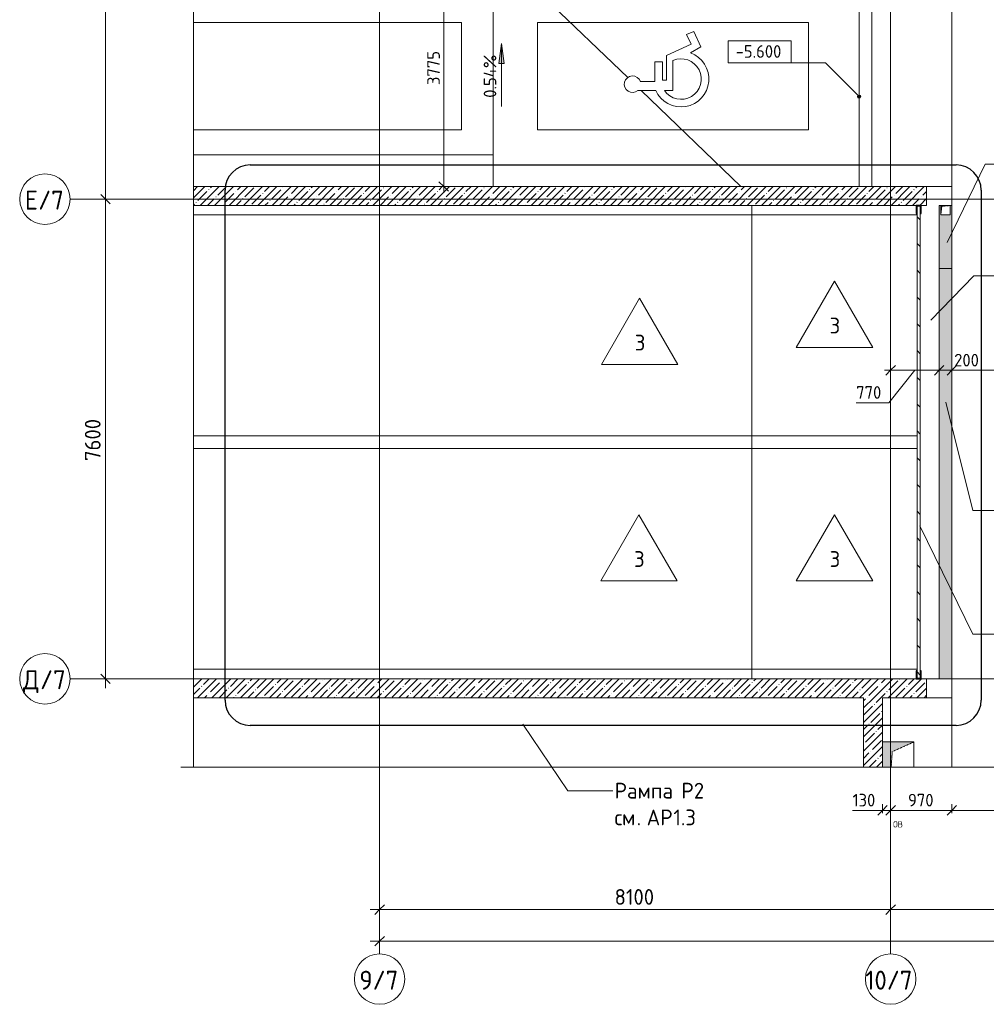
# Model space of a CAD drawing. Header units: millimetres. Extents: x 82112 to 162374, y -10965 to 131389.
# Tile 23 of 82: x 83595 to 98916, y 53042 to 68644. Entities that reach past the tile are written whole.
import ezdxf

# ---------------------------------------------------------------- set-up
doc = ezdxf.new("R2010")
doc.units = ezdxf.units.MM
doc.linetypes.add('3_ Штрих_ 1 х 1 мм', pattern=[2, 1, -1])
doc.linetypes.add('4_ Штрихпунктир_ 10 х 2 мм', pattern=[14, 10, -2, 0, -2])
for name, color, linetype, lineweight in [('A-ANNO-DIMS', 7, 'Continuous', 5), ('A-ANNO-DIMS-100', 7, 'Continuous', 5), ('A-ANNO-NOTE', 7, 'Continuous', 5), ('A-DETL', 7, 'Continuous', 25), ('A-DETL-GENF', 7, 'Continuous', 13), ('A-FLOR', 7, 'Continuous', 13), ('A-FLOR-IDEN', 7, 'Continuous', 5), ('A-GENM', 7, 'Continuous', 13), ('A-WALL', 7, 'Continuous', 13), ('A-WALL-PATT', 7, 'Continuous', 13), ('C-PRKG', 7, 'Continuous', 13), ('G-ANNO-DIMS', 7, 'Continuous', 5), ('G-ANNO-TEXT', 7, 'Continuous', 5), ('M-EQPM', 7, 'Continuous', 13), ('S-GRID', 7, 'Continuous', 5), ('S-GRID-IDEN', 7, 'Continuous', 5)]:
    doc.layers.add(name, color=color, linetype=linetype, lineweight=lineweight)
doc.styles.add('GOST Common', font='GOST_Common.ttf', dxfattribs={"height": 100})
doc.styles.add('GOST Common_1', font='GOST_Common.ttf', dxfattribs={"height": 300})
doc.styles.add('GOST Common_2', font='GOST_Common.ttf', dxfattribs={"height": 200})
doc.styles.add('GOST Common_3', font='GOST_Common.ttf', dxfattribs={"height": 250})
doc.dimstyles.new('2_5_мм', dxfattribs={"dimscale": 304.8, "dimtxt": 251.428749, "dimasz": 0.492126, "dimexe": 0.492126, "dimexo": 0.492126, "dimgap": 0, "dimtad": 1, "dimdec": 5, "dimrnd": 1e-05, "dimdsep": 46, "dimtxsty": 'GOST Common_3', "dimblk1": 'OBLIQUE', "dimblk2": 'OBLIQUE', "dimsah": 1, "dimcen": 0.09, "dimdle": 0.492126, "dimadec": 5, "dimazin": 2, "dimtfac": 1, "dimtdec": 4, "dimtix": 1, "dimtmove": 0, "dimatfit": 3, "dimfxl": 1, "dimtvp": 1, "dimtolj": 1, "dimtzin": 0, "dimarcsym": 2})
doc.dimstyles.new('2_5_мм_1', dxfattribs={"dimscale": 304.8, "dimtxt": 251.428749, "dimasz": 0.492126, "dimexe": 0.492126, "dimexo": 0.492126, "dimgap": 0, "dimtad": 1, "dimdec": 5, "dimrnd": 1e-05, "dimdsep": 46, "dimtxsty": 'GOST Common_3', "dimblk1": 'OBLIQUE', "dimblk2": 'OBLIQUE', "dimsah": 1, "dimcen": 0.09, "dimdle": 0.492126, "dimadec": 5, "dimazin": 2, "dimtfac": 1, "dimtdec": 4, "dimtix": 1, "dimtmove": 1, "dimatfit": 3, "dimfxl": 1, "dimtvp": 1, "dimtolj": 1, "dimtzin": 0, "dimarcsym": 2})
doc.dimstyles.new('2_мм', dxfattribs={"dimscale": 304.8, "dimtxt": 201.142999, "dimasz": 0.492126, "dimexe": 0.328084, "dimexo": 0.492126, "dimgap": 0, "dimtad": 1, "dimdec": 0, "dimdsep": 46, "dimtxsty": 'GOST Common_2', "dimblk1": 'OBLIQUE', "dimblk2": 'OBLIQUE', "dimsah": 1, "dimcen": 0.09, "dimdle": 0.328084, "dimadec": 5, "dimazin": 2, "dimtfac": 1, "dimtdec": 4, "dimtix": 1, "dimtmove": 1, "dimatfit": 3, "dimfxl": 1, "dimtvp": 1, "dimtolj": 1, "dimtzin": 0, "dimarcsym": 2})
doc.dimstyles.new('2_мм_1', dxfattribs={"dimscale": 304.8, "dimtxt": 201.142999, "dimasz": 0.492126, "dimexe": 0.328084, "dimexo": 0.492126, "dimgap": 0, "dimtad": 1, "dimdec": 0, "dimdsep": 46, "dimtxsty": 'GOST Common_2', "dimblk1": 'OBLIQUE', "dimblk2": 'OBLIQUE', "dimsah": 1, "dimcen": 0.09, "dimdle": 0.328084, "dimadec": 5, "dimazin": 2, "dimtfac": 1, "dimtdec": 4, "dimtix": 1, "dimtmove": 0, "dimatfit": 3, "dimfxl": 1, "dimtvp": 1, "dimtolj": 1, "dimtzin": 0, "dimarcsym": 2})
pattern_1 = [(45, (0, 0), (-114.04925, 114.04925), []), (45, (114.05, 0), (-114.04925, 114.04925), [201.612, -40.322, 3.353, -36.97])]

# ---------------------------------------------------------------- blocks, each defined once
blk = doc.blocks.new('АР_Машиноместо - 5300x2500_С-V18--01_Подвал_МП_часть В')
at = {"layer": 'C-PRKG'}
for p, q in [((0, 0), (0, 4750)), ((400, 500), (400, 4750)), ((2100, 500), (2100, 4750)), ((2500, 0), (2500, 4750)), ((400, 500), (2100, 500)), ((2500, 0), (0, 0))]:
    blk.add_line(p, q, dxfattribs=at)
blk = doc.blocks.new('АР_Машиноместо - 6000x3600_С_МГН-3113491--01_Подвал_МП_часть В')
at = {"layer": 'A-DETL-GENF'}
for p, q in [((1021, 3423), (1021, 3706)), ((1164, 3668), (1164, 3439)), ((1164, 3439), (1477, 3439)), ((1477, 3439), (1477, 3315)), ((1021, 3150), (1021, 3287)), ((1188, 3315), (1188, 3254)), ((1477, 3315), (1188, 3315)), ((1498, 3150), (1021, 3150)), ((1188, 3254), (1576, 3254)), ((1576, 3254), (1757, 2864)), ((1712, 2706), (1617, 2871)), ((1959, 2822), (1712, 2706)), ((1757, 2864), (1907, 2934)), ((1907, 2934), (1959, 2822))]:
    blk.add_line(p, q, dxfattribs=at)
for centre, radius, start, end in [((1121, 3791), 131, 289.3632, 220.6368), ((1203, 3022), 441, 114.366, 339.9602), ((1203, 3022), 321, 124.4379, 23.5621)]:
    blk.add_arc(centre, radius, start, end, dxfattribs=at)
at = {"layer": 'C-PRKG'}
for p, q in [((3050, 6000), (-500, 6000)), ((3050, 0), (3050, 6000)), ((400, 5300), (2100, 5300)), ((400, 1000), (400, 5300)), ((2100, 1000), (2100, 5300)), ((400, 1000), (2100, 1000)), ((3050, 0), (-500, 0))]:
    blk.add_line(p, q, dxfattribs=at)
blk = doc.blocks.new('АР_Канал вертикальный прямоугольный - ОВ-4669002--01_Подвал_МП_часть В')
at = {"layer": 'A-DETL-GENF'}
blk.add_hatch(color=256, dxfattribs=at).paths.add_polyline_path([(-250, 900), (-111, 900), (-95, 1145), (250, 1300), (-250, 1300)])
at = {"layer": 'A-DETL-GENF', "linetype": '3_ Штрих_ 1 х 1 мм'}
for p, q in [((250, 1300), (-250, 1300)), ((-250, 1300), (-250, 900)), ((250, 1300), (-250, 1300)), ((-250, 1300), (-250, 900)), ((-95, 1145), (250, 1300)), ((-95, 1145), (250, 1300)), ((250, 900), (250, 1300)), ((-111, 900), (-95, 1145)), ((-111, 900), (-95, 1145))]:
    blk.add_line(p, q, dxfattribs=at)
at = {"layer": 'M-EQPM'}
for p, q in [((-250, 900), (-250, 1300)), ((-250, 1300), (250, 1300)), ((250, 1300), (250, 900))]:
    blk.add_line(p, q, dxfattribs=at)
blk = doc.blocks.new('АР_Канал вертикальный прямоугольный - ВК-5487042--01_Подвал_МП_часть В')
at = {"layer": 'A-DETL-GENF'}
blk.add_hatch(color=256, dxfattribs=at).paths.add_polyline_path([(-75, -75), (-60, 60), (75, 75), (-75, 75)])
at = {"layer": 'A-DETL-GENF', "linetype": '3_ Штрих_ 1 х 1 мм'}
for p, q in [((75, 75), (-75, 75)), ((-75, 75), (-75, -75)), ((75, 75), (-75, 75)), ((-75, 75), (-75, -75)), ((-75, -75), (-60, 60)), ((-75, -75), (-60, 60)), ((-60, 60), (75, 75)), ((-60, 60), (75, 75)), ((75, -75), (75, 75)), ((-75, -75), (75, -75))]:
    blk.add_line(p, q, dxfattribs=at)
at = {"layer": 'M-EQPM'}
for p, q in [((-75, -75), (-75, 75)), ((-75, 75), (75, 75)), ((75, 75), (75, -75)), ((75, -75), (-75, -75))]:
    blk.add_line(p, q, dxfattribs=at)
blk = doc.blocks.new('АР_Лоток - 200х100h_ЛВ1-7518951--01_Подвал_МП_часть В')
at = {"layer": 'M-EQPM', "true_color": 0xdddddd}
blk.add_hatch(color=254, dxfattribs=at).paths.add_polyline_path([(98370, 58200), (98370, 64700), (98170, 64700), (98170, 58200), (98182, 58200)])
at = {"layer": 'M-EQPM'}
blk.add_line((98370, 64700), (98170, 64700), dxfattribs=at)
blk = doc.blocks.new('Уголок противопожарной шторы - Уголок противопожарной шторы-7299447--01_Подвал_МП_часть В')
at = {"layer": 'A-GENM', "true_color": 0x808080}
blk.add_hatch(color=8, dxfattribs=at).paths.add_polyline_path([(97813, 65575), (97820, 65575), (97820, 65700), (97740, 65700), (97740, 65575), (97747, 65575), (97747, 65693), (97813, 65693)])
at = {"layer": 'A-GENM', "lineweight": 25}
for p, q in [((97740, 65700), (97740, 65575)), ((97820, 65700), (97740, 65700)), ((97747, 65575), (97747, 65693)), ((97747, 65693), (97813, 65693)), ((97813, 65693), (97813, 65575)), ((97820, 65575), (97820, 65700)), ((97740, 65575), (97747, 65575)), ((97813, 65575), (97820, 65575))]:
    blk.add_line(p, q, dxfattribs=at)
blk = doc.blocks.new('Уголок противопожарной шторы 2 - Уголок противопожарной шторы 2-7299797--01_Подвал_МП_часть В')
at = {"layer": 'A-GENM', "true_color": 0x808080}
blk.add_hatch(color=8, dxfattribs=at).paths.add_polyline_path([(97820, 58200), (97820, 58325), (97813, 58325), (97813, 58207), (97747, 58207), (97747, 58325), (97740, 58325), (97740, 58200)])
at = {"layer": 'A-GENM', "lineweight": 25}
for p, q in [((97747, 58325), (97740, 58325)), ((97740, 58325), (97740, 58200)), ((97740, 58200), (97820, 58200)), ((97747, 58207), (97747, 58325)), ((97813, 58207), (97747, 58207)), ((97820, 58325), (97813, 58325)), ((97813, 58325), (97813, 58207)), ((97820, 58200), (97820, 58325))]:
    blk.add_line(p, q, dxfattribs=at)
blk = doc.blocks.new('АР_Лоток - 200х100h_L_1000_с вертик_отводом_ЛВ3-V37--01_Подвал_МП_часть В')
at = {"layer": 'M-EQPM', "true_color": 0xdddddd}
blk.add_hatch(color=254, dxfattribs=at).paths.add_polyline_path([(0, -75), (0, -100), (1000, -100), (1000, -75), (850, -75), (850, 75), (1000, 75), (1000, 100), (0, 100), (0, 60)])
at = {"layer": 'M-EQPM'}
for p, q in [((1000, 75), (1000, 100)), ((1000, -100), (1000, -75))]:
    blk.add_line(p, q, dxfattribs=at)
blk = doc.blocks.new('Линия разрыва - М 1_50-5857910--01_Подвал_МП_часть В')
at = {"layer": 'A-DETL-GENF', "lineweight": 5}
blk.add_line((71190, 0), (35900, 0), dxfattribs=at)
blk = doc.blocks.new('Линия разрыва - М 1_100-6407914--01_Подвал_МП_часть В')
at = {"layer": 'A-DETL-GENF', "lineweight": 5}
for p, q in [((-50, 0), (-200, 0)), ((29263, 0), (-50, 0))]:
    blk.add_line(p, q, dxfattribs=at)
blk = doc.blocks.new('Ось сетки - 8_0 мм-31302--01_Подвал_МП_часть В')
at = {"layer": 'S-GRID-IDEN'}
blk.add_circle((0, 0), 4, dxfattribs=at)
blk = doc.blocks.new('DIMBLOCK92--01_Подвал_МП_часть В')
at = {"layer": 'A-ANNO-DIMS-100', "transparency": 16777216}
for p, q in [((97270, 56071), (97270, 56215)), ((97400, 56071), (97400, 56215)), ((96796, 56115), (97278, 56115)), ((97170, 56115), (97400, 56115)), ((97270, 56115), (97270, 56071)), ((97278, 56115), (97335, 56115)), ((97400, 56115), (97400, 56071))]:
    blk.add_line(p, q, dxfattribs=at)
at = {"layer": 'A-ANNO-DIMS-100', "lineweight": 25, "transparency": 16777216}
for p, q in [((97270, 56115), (97345, 56190)), ((97400, 56115), (97475, 56190)), ((97270, 56115), (97195, 56040)), ((97400, 56115), (97325, 56040))]:
    blk.add_line(p, q, dxfattribs=at)
at = {"layer": 'A-ANNO-DIMS-100', "color": 0, "transparency": 16777216, "insert": (96796, 56377), "char_height": 200, "width": 458.2, "attachment_point": 1, "line_spacing_factor": 1.022761, "style": 'GOST Common_2'}
blk.add_mtext('130', dxfattribs=at)
blk = doc.blocks.new('_Oblique')
at = {"color": 0, "linetype": 'ByBlock', "lineweight": -2}
blk.add_line((-0.5, -0.5), (0.5, 0.5), dxfattribs=at)
blk = doc.blocks.new('DIMBLOCK93--01_Подвал_МП_часть В')
at = {"layer": 'A-ANNO-DIMS-100', "transparency": 16777216}
for p, q in [((97400, 56071), (97400, 56215)), ((98370, 56071), (98370, 56215)), ((97400, 56115), (98370, 56115)), ((97400, 56115), (97400, 56071)), ((98370, 56115), (98370, 56071))]:
    blk.add_line(p, q, dxfattribs=at)
at = {"layer": 'A-ANNO-DIMS-100', "lineweight": 25, "transparency": 16777216}
for p, q in [((97400, 56115), (97475, 56190)), ((98370, 56115), (98445, 56190)), ((97400, 56115), (97325, 56040)), ((98370, 56115), (98295, 56040))]:
    blk.add_line(p, q, dxfattribs=at)
at = {"layer": 'A-ANNO-DIMS-100', "color": 0, "transparency": 16777216, "insert": (97675, 56377), "char_height": 200, "width": 503.2, "attachment_point": 1, "line_spacing_factor": 1.022761, "style": 'GOST Common_2'}
blk.add_mtext('970', dxfattribs=at)
blk = doc.blocks.new('DIMBLOCK94--01_Подвал_МП_часть В')
at = {"layer": 'A-ANNO-DIMS-100', "transparency": 16777216}
for p, q in [((102210, 56406), (102210, 56015)), ((102210, 56115), (102210, 56406)), ((98370, 56071), (98370, 56215)), ((98370, 56115), (102210, 56115)), ((98370, 56115), (98370, 56071))]:
    blk.add_line(p, q, dxfattribs=at)
at = {"layer": 'A-ANNO-DIMS-100', "lineweight": 25, "transparency": 16777216}
for p, q in [((98370, 56115), (98445, 56190)), ((102210, 56115), (102285, 56190)), ((98370, 56115), (98295, 56040)), ((102210, 56115), (102135, 56040))]:
    blk.add_line(p, q, dxfattribs=at)
at = {"layer": 'A-ANNO-DIMS-100', "color": 0, "transparency": 16777216, "insert": (100000, 56377), "char_height": 200, "width": 695.48, "attachment_point": 1, "line_spacing_factor": 1.022761, "style": 'GOST Common_2'}
blk.add_mtext('3840', dxfattribs=at)
blk = doc.blocks.new('DIMBLOCK171--01_Подвал_МП_часть В')
at = {"layer": 'A-ANNO-DIMS-100', "transparency": 16777216}
for p, q in [((90360, 69775), (90216, 69775)), ((90316, 65900), (90316, 69775)), ((90316, 69775), (90360, 69775)), ((90360, 66000), (90216, 66000)), ((90316, 66000), (90360, 66000))]:
    blk.add_line(p, q, dxfattribs=at)
at = {"layer": 'A-ANNO-DIMS-100', "lineweight": 25, "transparency": 16777216}
for p, q in [((90316, 69775), (90241, 69850)), ((90316, 69775), (90391, 69700)), ((90316, 66000), (90241, 66075)), ((90316, 66000), (90391, 65925))]:
    blk.add_line(p, q, dxfattribs=at)
at = {"layer": 'A-ANNO-DIMS-100', "color": 0, "transparency": 16777216, "insert": (90055, 67608), "char_height": 200, "width": 670.93, "attachment_point": 1, "rotation": 90, "line_spacing_factor": 1.022761, "style": 'GOST Common_2'}
blk.add_mtext('3775', dxfattribs=at)
blk = doc.blocks.new('Высотные отметки - Frame_2-749557--01_Подвал_МП_часть В')
at = {"layer": 'G-ANNO-DIMS'}
for p, q in [((-5, 3.5), (-5, 0)), ((5, 3.5), (-5, 3.5)), ((5, 0), (5, 3.5)), ((-5, 0), (5, 0))]:
    blk.add_line(p, q, dxfattribs=at)
blk = doc.blocks.new('DIMBLOCK181--01_Подвал_МП_часть В')
at = {"layer": 'A-ANNO-DIMS-100', "transparency": 16777216}
for p, q in [((89300, 54498), (89300, 54692)), ((97400, 54498), (97400, 54692)), ((89150, 54542), (97400, 54542)), ((89300, 54542), (89300, 54498)), ((97400, 54542), (97400, 54498))]:
    blk.add_line(p, q, dxfattribs=at)
at = {"layer": 'A-ANNO-DIMS-100', "lineweight": 25, "transparency": 16777216}
for p, q in [((89300, 54542), (89375, 54617)), ((97400, 54542), (97475, 54617)), ((89300, 54542), (89225, 54467)), ((97400, 54542), (97325, 54467))]:
    blk.add_line(p, q, dxfattribs=at)
at = {"layer": 'A-ANNO-DIMS-100', "color": 0, "transparency": 16777216, "insert": (93024, 54868), "char_height": 250, "width": 782.41, "attachment_point": 1, "line_spacing_factor": 1.022761, "style": 'GOST Common_3'}
blk.add_mtext('8100', dxfattribs=at)
blk = doc.blocks.new('DIMBLOCK182--01_Подвал_МП_часть В')
at = {"layer": 'A-ANNO-DIMS-100', "transparency": 16777216}
for p, q in [((97400, 54498), (97400, 54692)), ((105500, 54498), (105500, 54692)), ((97400, 54542), (105500, 54542)), ((97400, 54542), (97400, 54498)), ((105500, 54542), (105500, 54498))]:
    blk.add_line(p, q, dxfattribs=at)
at = {"layer": 'A-ANNO-DIMS-100', "lineweight": 25, "transparency": 16777216}
for p, q in [((97400, 54542), (97475, 54617)), ((105500, 54542), (105575, 54617)), ((97400, 54542), (97325, 54467)), ((105500, 54542), (105425, 54467))]:
    blk.add_line(p, q, dxfattribs=at)
at = {"layer": 'A-ANNO-DIMS-100', "color": 0, "transparency": 16777216, "insert": (101124, 54868), "char_height": 250, "width": 782.41, "attachment_point": 1, "line_spacing_factor": 1.022761, "style": 'GOST Common_3'}
blk.add_mtext('8100', dxfattribs=at)
blk = doc.blocks.new('Марка полов - Марка полов-4106608--01_Подвал_МП_часть В')
at = {"layer": 'A-FLOR-IDEN'}
for p, q in [((0, 7), (-6.06, -3.5)), ((6.06, -3.5), (0, 7)), ((-6.06, -3.5), (6.06, -3.5))]:
    blk.add_line(p, q, dxfattribs=at)
blk = doc.blocks.new('DIMBLOCK226--01_Подвал_МП_часть В')
at = {"layer": 'A-ANNO-DIMS-100', "transparency": 16777216}
for p, q in [((89300, 53998), (89300, 54192)), ((148370, 53998), (148370, 54192)), ((89150, 54042), (148520, 54042)), ((89300, 54042), (89300, 53998)), ((121694, 54042), (118835, 54042)), ((122668, 54042), (121694, 54042)), ((148370, 54042), (148370, 53998))]:
    blk.add_line(p, q, dxfattribs=at)
at = {"layer": 'A-ANNO-DIMS-100', "lineweight": 25, "transparency": 16777216}
for p, q in [((89300, 54042), (89225, 53967)), ((89300, 54042), (89375, 54117)), ((148370, 54042), (148295, 53967)), ((148370, 54042), (148445, 54117))]:
    blk.add_line(p, q, dxfattribs=at)
at = {"layer": 'A-ANNO-DIMS-100', "color": 0, "transparency": 16777216, "insert": (121794, 54368), "char_height": 250, "width": 1048.33, "attachment_point": 1, "line_spacing_factor": 1.022761, "style": 'GOST Common_3'}
blk.add_mtext('59070', dxfattribs=at)
blk = doc.blocks.new('DIMBLOCK227--01_Подвал_МП_часть В')
at = {"layer": 'A-ANNO-DIMS-100', "lineweight": 25, "transparency": 16777216}
for p, q in [((84955, 65800), (84880, 65875)), ((84955, 65800), (85030, 65725)), ((84955, 58200), (84880, 58275)), ((84955, 58200), (85030, 58125))]:
    blk.add_line(p, q, dxfattribs=at)
at = {"layer": 'A-ANNO-DIMS-100', "transparency": 16777216}
for p, q in [((84999, 65800), (84805, 65800)), ((84955, 58050), (84955, 65800)), ((84955, 65800), (84999, 65800)), ((84999, 58200), (84805, 58200)), ((84955, 58200), (84999, 58200))]:
    blk.add_line(p, q, dxfattribs=at)
at = {"layer": 'A-ANNO-DIMS-100', "color": 0, "transparency": 16777216, "insert": (84628, 61651), "char_height": 250, "width": 838.66, "attachment_point": 1, "rotation": 90, "line_spacing_factor": 1.022761, "style": 'GOST Common_3'}
blk.add_mtext('7600', dxfattribs=at)
blk = doc.blocks.new('DIMBLOCK228--01_Подвал_МП_часть В')
at = {"layer": 'A-ANNO-DIMS-100', "transparency": 16777216}
for p, q in [((84999, 74000), (84805, 74000)), ((84955, 65800), (84955, 74000)), ((84955, 74000), (84999, 74000)), ((84999, 65800), (84805, 65800)), ((84955, 65800), (84999, 65800))]:
    blk.add_line(p, q, dxfattribs=at)
at = {"layer": 'A-ANNO-DIMS-100', "lineweight": 25, "transparency": 16777216}
for p, q in [((84955, 74000), (84880, 74075)), ((84955, 74000), (85030, 73925)), ((84955, 65800), (84880, 65875)), ((84955, 65800), (85030, 65725))]:
    blk.add_line(p, q, dxfattribs=at)
at = {"layer": 'A-ANNO-DIMS-100', "color": 0, "transparency": 16777216, "insert": (84628, 69551), "char_height": 250, "width": 838.66, "attachment_point": 1, "rotation": 90, "line_spacing_factor": 1.022761, "style": 'GOST Common_3'}
blk.add_mtext('8200', dxfattribs=at)
blk = doc.blocks.new('DIMBLOCK255--01_Подвал_МП_часть В')
at = {"layer": 'A-ANNO-DIMS-100', "transparency": 16777216}
for p, q in [((97300, 63088), (98170, 63088)), ((97373, 62575), (97785, 63088)), ((97400, 63044), (97400, 63188)), ((97400, 63088), (97400, 63044)), ((98170, 63044), (98170, 63188)), ((98170, 63088), (98170, 63044)), ((96854, 62575), (97373, 62575))]:
    blk.add_line(p, q, dxfattribs=at)
at = {"layer": 'A-ANNO-DIMS-100', "lineweight": 25, "transparency": 16777216}
for p, q in [((97400, 63088), (97325, 63013)), ((97400, 63088), (97475, 63163)), ((98170, 63088), (98095, 63013)), ((98170, 63088), (98245, 63163))]:
    blk.add_line(p, q, dxfattribs=at)
at = {"layer": 'A-ANNO-DIMS-100', "color": 0, "transparency": 16777216, "insert": (96854, 62837), "char_height": 200, "width": 503.2, "attachment_point": 1, "line_spacing_factor": 1.022761, "style": 'GOST Common_2'}
blk.add_mtext('770', dxfattribs=at)
blk = doc.blocks.new('DIMBLOCK256--01_Подвал_МП_часть В')
at = {"layer": 'A-ANNO-DIMS-100', "lineweight": 25, "transparency": 16777216}
for p, q in [((98170, 63088), (98095, 63013)), ((98170, 63088), (98245, 63163)), ((98370, 63088), (98295, 63013)), ((98370, 63088), (98445, 63163))]:
    blk.add_line(p, q, dxfattribs=at)
at = {"layer": 'A-ANNO-DIMS-100', "transparency": 16777216}
for p, q in [((98170, 63044), (98170, 63188)), ((98170, 63088), (98370, 63088)), ((98170, 63088), (98170, 63044)), ((98307, 63088), (98270, 63088)), ((98826, 63088), (98307, 63088)), ((98370, 63044), (98370, 63188)), ((98370, 63088), (98370, 63044))]:
    blk.add_line(p, q, dxfattribs=at)
at = {"layer": 'A-ANNO-DIMS-100', "color": 0, "transparency": 16777216, "insert": (98407, 63349), "char_height": 200, "width": 503.2, "attachment_point": 1, "line_spacing_factor": 1.022761, "style": 'GOST Common_2'}
blk.add_mtext('200', dxfattribs=at)
blk = doc.blocks.new('DIMBLOCK257--01_Подвал_МП_часть В')
at = {"layer": 'A-ANNO-DIMS-100', "transparency": 16777216}
for p, q in [((102210, 67025), (102210, 62988)), ((102210, 63088), (102210, 67025)), ((98370, 63044), (98370, 63188)), ((98370, 63088), (102210, 63088)), ((98370, 63088), (98370, 63044))]:
    blk.add_line(p, q, dxfattribs=at)
at = {"layer": 'A-ANNO-DIMS-100', "lineweight": 25, "transparency": 16777216}
for p, q in [((98370, 63088), (98295, 63013)), ((98370, 63088), (98445, 63163)), ((102210, 63088), (102135, 63013)), ((102210, 63088), (102285, 63163))]:
    blk.add_line(p, q, dxfattribs=at)
at = {"layer": 'A-ANNO-DIMS-100', "color": 0, "transparency": 16777216, "insert": (100000, 63349), "char_height": 200, "width": 695.48, "attachment_point": 1, "line_spacing_factor": 1.022761, "style": 'GOST Common_2'}
blk.add_mtext('3840', dxfattribs=at)

msp = doc.modelspace()

# ---------------------------------------------------------------- hatches: boundary and pattern name
at = {"layer": 'A-WALL-PATT', "lineweight": 5}
h = msp.add_hatch(dxfattribs=at)
h.set_pattern_fill('FP_1', color=256, style=0, pattern_type=2)
h.set_pattern_definition(pattern_1)
h.paths.add_polyline_path([(97970, 65700), (97970, 66000), (86349.50616, 66000), (86349.50616, 65700), (97870, 65700)])
h = msp.add_hatch(dxfattribs=at)
h.set_pattern_fill('FP_9', color=256, style=0, pattern_type=2)
h.set_pattern_definition([(135, (0, 0), (-212.132, -212.132), [])])
h.paths.add_polyline_path([(97870, 58200), (97870, 65700), (97820, 65700), (97820, 58200)])
h = msp.add_hatch(dxfattribs=at)
h.set_pattern_fill('FP_1', color=256, style=0, pattern_type=2)
h.set_pattern_definition(pattern_1)
h.paths.add_polyline_path([(86349.50616, 57900), (97970, 57900), (97970, 58200), (86349.50616, 58200), (86349.50616, 58033.311638)])
h = msp.add_hatch(dxfattribs=at)
h.set_pattern_fill('FP_1', color=256, style=0, pattern_type=2)
h.set_pattern_definition(pattern_1)
h.paths.add_polyline_path([(97270, 56800), (97270, 57900), (96970, 57900), (96970, 56800)])
at = {"layer": 'G-ANNO-DIMS'}
msp.add_hatch(color=256, dxfattribs=at).paths.add_polyline_path([(91230.950569, 68267.933148), (91189.150901, 67950.433148), (91272.750237, 67950.433148)])
h = msp.add_hatch(color=256, dxfattribs=at)
edge = h.paths.add_edge_path()
edge.add_arc((96900, 67424.595134), 25, 0, 360)

# ---------------------------------------------------------------- linework, layer by layer
at = {"layer": 'A-DETL'}
for p, q in [((87249.50616, 66342.032063), (98436.979019, 66342.032063)), ((86849.50616, 57862.032063), (86849.50616, 65942.032063)), ((98836.979019, 65942.032063), (98836.979019, 57862.032063)), ((98436.979019, 57462.032063), (87249.50616, 57462.032063))]:
    msp.add_line(p, q, dxfattribs=at)
for centre, start, end in [((87249.50616, 65942.032063), 90, 180), ((98436.979019, 65942.032063), 0, 90), ((87249.50616, 57862.032063), 180, 270), ((98436.979019, 57862.032063), 270, 0)]:
    msp.add_arc(centre, 400, start, end, dxfattribs=at)
at = {"layer": 'A-FLOR'}
for p, q in [((96900, 75350), (96900, 66000)), ((98370, 58200.062244), (98370, 75350)), ((93231.873952, 67725.828055), (91100, 69775)), ((95027.35426, 66000), (93444.572817, 67521.380439)), ((97970, 66000), (98370, 66000)), ((95200, 58200), (95200, 65700)), ((98169.988931, 58200.062244), (98169.988931, 65700.062244)), ((98169.988931, 65700.062244), (98370, 65700.062244)), ((86349.50616, 65550), (97820, 65550)), ((97820, 62050), (86349.50616, 62050)), ((86349.50616, 61850), (97820, 61850)), ((97820, 58350), (86349.50616, 58350)), ((98370, 58200.062244), (98169.988931, 58200.062244)), ((98370, 56800), (98370, 58200.062244)), ((98370, 57900), (97970, 57900))]:
    msp.add_line(p, q, dxfattribs=at)
at = {"layer": 'A-FLOR-IDEN'}
for p, q in [((98039.369785, 63884.912143), (98717.341471, 64587.537344)), ((98717.341471, 64587.537344), (99358.332882, 64587.537344))]:
    msp.add_line(p, q, dxfattribs=at)
at = {"layer": 'A-WALL'}
for p, q in [((97970, 66000), (86349.50616, 66000)), ((97970, 65700), (97970, 66000)), ((86349.50616, 65700), (97820, 65700)), ((97820, 65700), (97820, 58200)), ((97870, 65700), (97970, 65700)), ((97870, 58200), (97870, 65700)), ((97820, 58200), (86349.50616, 58200)), ((97970, 58200), (97870, 58200)), ((97970, 57900), (97970, 58200)), ((86349.50616, 57900), (96970, 57900)), ((96970, 57900), (96970, 56800)), ((97270, 57900), (97970, 57900)), ((97270, 57200), (97270, 57900))]:
    msp.add_line(p, q, dxfattribs=at)
at = {"layer": 'A-WALL', "lineweight": 25}
for p, q in [((97870, 65700), (97820, 65700)), ((97820, 58200), (97870, 58200))]:
    msp.add_line(p, q, dxfattribs=at)
at = {"layer": 'G-ANNO-DIMS'}
for p, q in [((91230.950569, 68267.933148), (91189.150901, 67950.433148)), ((91272.750237, 67950.433148), (91230.950569, 68267.933148)), ((91230.950569, 67267.933148), (91230.950569, 68267.933148)), ((91189.150901, 67950.433148), (91272.750237, 67950.433148)), ((96365.222803, 67959.372331), (95325.059526, 67959.372331)), ((96900, 67424.595134), (96365.222803, 67959.372331))]:
    msp.add_line(p, q, dxfattribs=at)
msp.add_circle((96900, 67424.595134), 25, dxfattribs=at)
at = {"layer": 'G-ANNO-TEXT'}
for p, q in [((98294.194846, 65114.683101), (98898.389977, 66352.606628)), ((98898.389977, 66352.606628), (99232.416985, 66352.606628)), ((98276.960457, 62581.485331), (98702.952795, 60866.334011)), ((98702.952795, 60866.334011), (99036.979804, 60866.334011)), ((97860.251774, 60621.485331), (98702.952795, 58906.334011)), ((98702.952795, 58906.334011), (99036.979804, 58906.334011)), ((91571.037468, 57480.6893), (92284.893867, 56426.526752)), ((92284.893867, 56426.526752), (92998.750266, 56426.526752))]:
    msp.add_line(p, q, dxfattribs=at)
at = {"layer": 'S-GRID', "linetype": '4_ Штрихпунктир_ 10 х 2 мм'}
for p, q in [((89300, 53841.693029), (89300, 80104.964717)), ((97400, 53841.693029), (97400, 80104.964717)), ((106440.280405, 65800), (84395.24188, 65800)), ((106440.280405, 58200), (84395.24188, 58200))]:
    msp.add_line(p, q, dxfattribs=at)

# ---------------------------------------------------------------- block references
at = {"layer": 'A-DETL-GENF', "rotation": 269.9999999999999}
msp.add_blockref('Линия разрыва - М 1_50-5857910--01_Подвал_МП_часть В', (86349.50616, 127989.725389), dxfattribs=at)
at = {"layer": 'A-DETL-GENF'}
msp.add_blockref('Линия разрыва - М 1_100-6407914--01_Подвал_МП_часть В', (86349.50616, 56800), dxfattribs=at)
at = {"layer": 'A-FLOR-IDEN', "xscale": 99.99999999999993, "yscale": 99.99999999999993, "zscale": 99.99999999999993}
for p in [(96510, 63800), (93421.796436, 63529.817197), (93410, 60100), (96510, 60100)]:
    msp.add_blockref('Марка полов - Марка полов-4106608--01_Подвал_МП_часть В', p, dxfattribs=at)
at = {"layer": 'A-GENM'}
for name in ['Уголок противопожарной шторы - Уголок противопожарной шторы-7299447--01_Подвал_МП_часть В', 'Уголок противопожарной шторы 2 - Уголок противопожарной шторы 2-7299797--01_Подвал_МП_часть В']:
    msp.add_blockref(name, (65, 0), dxfattribs=at)
at = {"layer": 'C-PRKG', "rotation": 90.00000000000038}
for name, p in [('АР_Машиноместо - 6000x3600_С_МГН-3113491--01_Подвал_МП_часть В', (97100, 66500)), ('АР_Машиноместо - 5300x2500_С-V18--01_Подвал_МП_часть В', (91100, 66500))]:
    msp.add_blockref(name, p, dxfattribs=at)
at = {"layer": 'G-ANNO-DIMS', "xscale": 99.99999999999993, "yscale": 99.99999999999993, "zscale": 99.99999999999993}
msp.add_blockref('Высотные отметки - Frame_2-749557--01_Подвал_МП_часть В', (95325.059526, 67959.372331), dxfattribs=at)
at = {"layer": 'M-EQPM', "rotation": 89.99999999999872}
msp.add_blockref('АР_Лоток - 200х100h_L_1000_с вертик_отводом_ЛВ3-V37--01_Подвал_МП_часть В', (98269.988931, 64700), dxfattribs=at)
at = {"layer": 'M-EQPM'}
for name, p in [('АР_Канал вертикальный прямоугольный - ВК-5487042--01_Подвал_МП_часть В', (98270, 65625)), ('АР_Лоток - 200х100h_ЛВ1-7518951--01_Подвал_МП_часть В', (0, 0)), ('АР_Канал вертикальный прямоугольный - ОВ-4669002--01_Подвал_МП_часть В', (97520, 55900))]:
    msp.add_blockref(name, p, dxfattribs=at)
at = {"layer": 'S-GRID-IDEN', "xscale": 99.99999999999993, "yscale": 99.99999999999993, "zscale": 99.99999999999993, "rotation": 89.9999999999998}
for p in [(83995.24188, 65800), (83995.24188, 58200)]:
    msp.add_blockref('Ось сетки - 8_0 мм-31302--01_Подвал_МП_часть В', p, dxfattribs=at)
at = {"layer": 'S-GRID-IDEN', "xscale": 99.99999999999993, "yscale": 99.99999999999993, "zscale": 99.99999999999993}
for p in [(89300, 53441.693029), (97400, 53441.693029)]:
    msp.add_blockref('Ось сетки - 8_0 мм-31302--01_Подвал_МП_часть В', p, dxfattribs=at)

# ---------------------------------------------------------------- texts
at = {"layer": 'A-ANNO-NOTE', "insert": (97438.906744, 55943.609736), "char_height": 100, "width": 200.421875, "attachment_point": 1, "style": 'GOST Common'}
msp.add_mtext('ОВ', dxfattribs=at)
at = {"layer": 'A-FLOR-IDEN', "char_height": 250, "width": 216.455625, "attachment_point": 1, "style": 'GOST Common_3'}
for insert in [(96433.123717, 63922.061672), (93344.920153, 63651.87887), (93333.123717, 60222.061672), (96433.123717, 60222.061672)]:
    msp.add_mtext('\\fGOST Common|b0|i0|c204|p34|;3', dxfattribs=dict(at, insert=insert))
at = {"layer": 'G-ANNO-DIMS', "insert": (94942.903, 68240.737992), "char_height": 200, "width": 917.17566319, "attachment_point": 1, "line_spacing_factor": 1.022761, "style": 'GOST Common_2'}
msp.add_mtext('-5.600', dxfattribs=at)
at = {"layer": 'G-ANNO-DIMS', "insert": (90949.584908, 67406.895798), "char_height": 200, "width": 866.4896397, "attachment_point": 1, "rotation": 90, "line_spacing_factor": 1.022761, "style": 'GOST Common_2'}
msp.add_mtext('0.54%', dxfattribs=at)
at = {"layer": 'G-ANNO-TEXT', "char_height": 250, "attachment_point": 1, "style": 'GOST Common_3'}
for s, insert, width in [('Рампа', (93023.750266, 56551.526752), 1178.480625), ('\\fGOST Common|b0|i0|c204|p34|; ', (93996.094016, 56551.526752), 104.219375), ('\\fGOST Common|b0|i0|c204|p34|;Р', (94082.0836, 56551.526752), 240.50625), ('\\fGOST Common|b0|i0|c204|p34|;2', (94280.5211, 56551.526752), 216.455625), ('см', (93023.750266, 56128.193419), 424.894375), ('АР', (93533.073183, 56128.193419), 513.08), ('1.3 ', (93956.406516, 56128.193419), 561.18125), ('. ', (93374.323183, 56128.193419), 192.405)]:
    msp.add_mtext(s, dxfattribs=dict(at, insert=insert, width=width))
at = {"layer": 'S-GRID-IDEN', "char_height": 300, "attachment_point": 1, "style": 'GOST Common_1'}
for s, insert, width in [('\\fGOST Common|b0|i0|c204|p34|;Е', (83676.821398, 65934.544597), 256.54), ('/7', (83888.488064, 65934.544597), 513.08), ('/7', (83918.519314, 58334.544597), 513.08), ('\\fGOST Common|b0|i0|c204|p34|;Д', (83647.321398, 58334.544597), 328.691875), ('9/7', (88978.87793, 53573.780178), 769.62), ('10/7', (96999.87793, 53573.780178), 962.025)]:
    msp.add_mtext(s, dxfattribs=dict(at, insert=insert, width=width))

# ---------------------------------------------------------------- dimensions: what is measured, and where the dimension line sits
at = {"layer": 'A-ANNO-DIMS'}
for base, p1, p2, dimstyle, override, picture, middle in [((84954.7238667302, 74000.000000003), (84848.6578495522, 65800.000000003), (84848.6578495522, 74000.0000000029), '2_5_мм', {"dimpost": '<>', "dimfxl": 8200}, 'DIMBLOCK228--01_Подвал_МП_часть В', (84829.7238667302, 69900.000000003)), ((90315.89819, 69775), (90209.832173, 66000), (90209.832173, 69775), '2_мм_1', {"dimpost": '<>', "dimfxl": 3775}, 'DIMBLOCK171--01_Подвал_МП_часть В', (90215.89819, 67887.5)), ((84954.7238667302, 65800.000000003), (84848.6578495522, 58200.0000000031), (84848.6578495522, 65800.000000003), '2_5_мм', {"dimpost": '<>', "dimfxl": 7600}, 'DIMBLOCK227--01_Подвал_МП_часть В', (84829.7238667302, 62000.000000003))]:
    dim = msp.add_linear_dim(base=base, p1=p1, p2=p2, angle=90, dimstyle=dimstyle, override=override, dxfattribs=at)
    dim.commit()
    dim.dimension.update_dxf_attribs({"geometry": picture, "text_midpoint": middle})
for base, p1, p2, dimstyle, override, picture, middle in [((102210, 63087.734032), (98370, 63193.800049), (102210, 67175), '2_мм_1', {"dimpost": '<>', "dimfxl": 5531.32471}, 'DIMBLOCK257--01_Подвал_МП_часть В', (100290, 63187.734032)), ((102210, 56115.39459), (98370, 56221.460607), (102210, 56555.796145), '2_мм_1', {"dimpost": '<>', "dimfxl": 3854.527241}, 'DIMBLOCK94--01_Подвал_МП_часть В', (100290, 56215.39459)), ((98370, 56115.39459), (97400, 56221.460607), (98370, 56221.460607), '2_мм_1', {"dimpost": '<>', "dimfxl": 970}, 'DIMBLOCK93--01_Подвал_МП_часть В', (97885, 56215.39459)), ((97400.0000000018, 54541.6062377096), (89300.0000000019, 54647.6722548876), (97400.0000000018, 54647.6722548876), '2_5_мм', {"dimpost": '<>', "dimfxl": 8100}, 'DIMBLOCK181--01_Подвал_МП_часть В', (93350.0000000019, 54666.6062377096)), ((105500.0000000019, 54541.6062377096), (97400.0000000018, 54647.6722548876), (105500.0000000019, 54647.6722548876), '2_5_мм', {"dimpost": '<>', "dimfxl": 8100}, 'DIMBLOCK182--01_Подвал_МП_часть В', (101450.0000000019, 54666.6062377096))]:
    dim = msp.add_linear_dim(base=base, p1=p1, p2=p2, dimstyle=dimstyle, override=override, dxfattribs=at)
    dim.commit()
    dim.dimension.update_dxf_attribs({"geometry": picture, "text_midpoint": middle})
for base, p1, p2, dimstyle, override, picture, middle in [((98370, 63087.734032), (98169.988931, 63193.800049), (98370, 63193.800049), '2_мм', {"dimpost": '<>', "dimfxl": 200.011069}, 'DIMBLOCK256--01_Подвал_МП_часть В', (98658.626193, 63215.766359)), ((98169.988931, 63087.734032), (97400, 63193.800049), (98169.988931, 63193.800049), '2_мм', {"dimpost": '<>', "dimfxl": 769.988931}, 'DIMBLOCK255--01_Подвал_МП_часть В', (97105.1729, 62703.236648)), ((97400, 56115.39459), (97270, 56221.460607), (97400, 56221.460607), '2_мм', {"dimpost": '<>', "dimfxl": 130}, 'DIMBLOCK92--01_Подвал_МП_часть В', (97024.778645, 56243.426918)), ((148370.0000000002, 54041.6062377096), (89300.0000000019, 54147.6722548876), (148370.0000000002, 54147.6722548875), '2_5_мм_1', {"dimpost": '<>', "dimfxl": 59070}, 'DIMBLOCK226--01_Подвал_МП_часть В', (122318.3900363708, 54201.6466470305))]:
    dim = msp.add_linear_dim(base=base, p1=p1, p2=p2, dimstyle=dimstyle, override=override, dxfattribs=at)
    dim.commit()
    dim.dimension.update_dxf_attribs({"geometry": picture, "text_midpoint": middle, "dimtype": 160})

doc.saveas('drawing.dxf')
